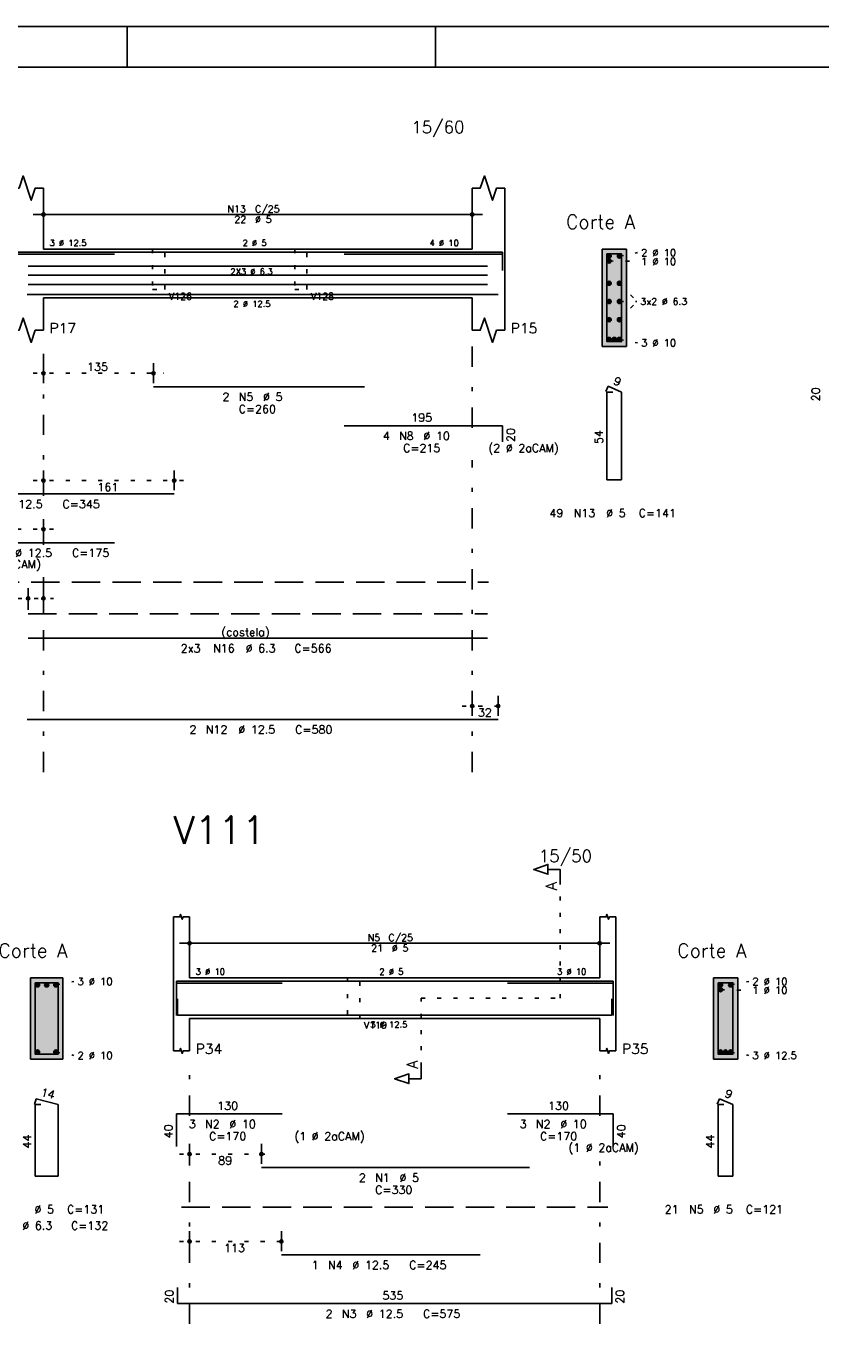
# Model space of a CAD drawing. Extents: x 0 to 84.1, y 0 to 59.4.
# Tile 3 of 7: x 18.5 to 38.1, y 26.9 to 59.4. Entities that reach past the tile are written whole.
import ezdxf

# ---------------------------------------------------------------- set-up
doc = ezdxf.new("R2010")
doc.units = 0
doc.header["$MEASUREMENT"] = 0
for name, pattern in [('ESTILO_TQS_0001', [1, 0.7, -0.3]), ('ESTILO_TQS_0002', [0.4, 0.1, -0.3]), ('ESTILO_TQS_0003', [1.5, 0.5, -0.4, 0.1, -0.5])]:
    doc.linetypes.add(name, pattern=pattern)
for name, color, linetype in [('1', 1, 'CONTINUOUS'), ('2', 2, 'CONTINUOUS'), ('4', 4, 'CONTINUOUS'), ('6', 6, 'CONTINUOUS'), ('7', 7, 'CONTINUOUS'), ('9', 9, 'CONTINUOUS')]:
    doc.layers.add(name, color=color, linetype=linetype)
doc.styles.get("Standard").update_dxf_attribs({"font": 'ROMANS.SHX'})

msp = doc.modelspace()

# ---------------------------------------------------------------- linework, layer by layer
at = {"layer": '1', "linetype": 'ESTILO_TQS_0002'}
for p, q in [((32.875, 53.625), (33.57, 53.614)), ((33.125, 53.745), (33.57, 53.83)), ((33.125, 53.0774), (33.555, 52.628)), ((33.125, 52.1786), (33.555, 52.628)), ((33.125, 52.628), (33.555, 52.628)), ((33.125, 51.695), (33.57, 51.61)), ((18.69, 50.86), (21.89934, 50.86)), ((18.69, 48.22), (22.41106, 48.22)), ((19.19, 47.02), (16.9444, 47.02)), ((18.312, 45.32), (19.19, 45.32)), ((29.25, 42.67), (30.39, 42.67)), ((31.665, 35.48), (31.665, 38.35)), ((19.245, 35.805), (19.69, 35.89)), ((35.865, 35.805), (36.31, 35.89)), ((28.24, 33.795), (28.24, 35.48)), ((28.24, 35.48), (31.665, 35.48)), ((35.615, 35.685), (36.31, 35.674)), ((19.245, 34.155), (19.69, 34.07)), ((35.865, 34.155), (36.31, 34.07)), ((22.29, 31.64), (24.56, 31.64)), ((22.29, 29.49), (25.05, 29.49))]:
    msp.add_line(p, q, dxfattribs=at)
at = {"layer": '1', "linetype": 'ESTILO_TQS_0001'}
for p, q in [((3.64, 45.715), (29.9, 45.715)), ((22.34, 30.335), (32.84, 30.335))]:
    msp.add_line(p, q, dxfattribs=at)
at = {"layer": '1', "linetype": 'ESTILO_TQS_0002'}
for points in [[(21.63, 53.92), (21.63, 52.92), (21.93, 52.92), (21.93, 53.92), (21.63, 53.92)], [(25.13, 53.92), (25.13, 52.92), (25.43, 52.92), (25.43, 53.92), (25.13, 53.92)], [(26.43, 35.98), (26.43, 34.98), (26.73, 34.98), (26.73, 35.98), (26.43, 35.98)]]:
    msp.add_lwpolyline(points, dxfattribs=at)
at = {"layer": '1', "linetype": 'Continuous'}
for centre in [(32.875, 53.745), (32.875, 53.625), (33.125, 53.745), (32.875, 53.0774), (33.125, 53.0774), (32.875, 52.628), (33.125, 52.628), (32.875, 52.1786), (33.125, 52.1786), (32.875, 51.695), (33, 51.695), (33.125, 51.695), (18.795, 35.805), (19.02, 35.805), (19.245, 35.805), (35.615, 35.805), (35.615, 35.685), (35.865, 35.805), (18.795, 34.155), (19.245, 34.155), (35.615, 34.155), (35.74, 34.155), (35.865, 34.155)]:
    msp.add_circle(centre, 0.05, dxfattribs=at)
at = {"layer": '2', "linetype": 'Continuous'}
for p, q in [((84.100006, 59.400002), (0, 59.400002)), ((21, 59.400002), (21, 58.400002)), ((28.600006, 58.400002), (28.600006, 59.400002)), ((18.94, 53.92), (18.94, 55.42)), ((29.5, 53.92), (29.5, 55.42)), ((30.3, 53.92), (30.3, 55.42)), ((18.94, 54.5), (18.94, 55.02)), ((29.5, 54.5), (29.5, 55.02)), ((18.69, 54.77), (29.75, 54.77)), ((18.94, 54.25), (18.94, 54.25)), ((29.5, 54.25), (29.5, 54.25)), ((18.94, 53.92), (29.5, 53.92)), ((30.3, 53.92), (30.3, 52.72)), ((33.3, 53.92), (32.7, 53.92)), ((32.7, 53.92), (32.7, 51.52)), ((33.3, 51.52), (33.3, 53.92)), ((18.94, 52.72), (29.5, 52.72)), ((18.94, 52.72), (18.94, 51.92)), ((29.5, 52.72), (29.5, 51.92)), ((30.3, 52.72), (30.3, 51.92)), ((32.7, 51.52), (33.3, 51.52)), ((18.94, 50.62), (18.94, 51.11)), ((21.64934, 50.62), (21.64934, 51.11)), ((18.94, 50.52), (18.94, 50.52)), ((21.64934, 50.52), (21.64934, 50.52)), ((18.94, 47.98), (18.94, 48.47)), ((22.16106, 47.98), (22.16106, 48.47)), ((18.94, 47.88), (18.94, 47.88)), ((22.16106, 47.88), (22.16106, 47.88)), ((18.94, 46.78), (18.94, 47.27)), ((18.94, 46.68), (18.94, 46.68)), ((18.562, 45.04), (18.562, 45.57)), ((18.94, 45.04), (18.94, 45.57)), ((18.562, 44.94), (18.562, 44.94)), ((18.94, 44.94), (18.94, 44.94)), ((29.5, 42.43), (29.5, 42.92)), ((30.14, 42.43), (30.14, 42.92)), ((29.5, 42.33), (29.5, 42.33)), ((30.14, 42.33), (30.14, 42.33)), ((22.14, 35.98), (22.14, 37.48)), ((22.54, 35.98), (22.54, 37.48)), ((32.64, 35.98), (32.64, 37.48)), ((33.04, 35.98), (33.04, 37.48)), ((22.54, 36.56), (22.54, 37.08)), ((32.64, 36.56), (32.64, 37.08)), ((22.29, 36.83), (32.89, 36.83)), ((22.54, 36.31), (22.54, 36.31)), ((32.64, 36.31), (32.64, 36.31)), ((19.42, 35.98), (18.62, 35.98)), ((18.62, 35.98), (18.62, 33.98)), ((19.42, 33.98), (19.42, 35.98)), ((22.14, 35.98), (22.14, 34.98)), ((22.54, 35.98), (32.64, 35.98)), ((33.04, 35.98), (33.04, 34.98)), ((36.04, 35.98), (35.44, 35.98)), ((35.44, 35.98), (35.44, 33.98)), ((36.04, 33.98), (36.04, 35.98)), ((22.14, 34.98), (22.14, 34.18)), ((22.54, 34.98), (32.64, 34.98)), ((22.54, 34.98), (22.54, 34.18)), ((32.64, 34.98), (32.64, 34.18)), ((33.04, 34.98), (33.04, 34.18)), ((18.62, 33.98), (19.42, 33.98)), ((35.44, 33.98), (36.04, 33.98)), ((22.54, 31.4), (22.54, 31.89)), ((24.31, 31.4), (24.31, 31.89)), ((22.54, 31.3), (22.54, 31.3)), ((24.31, 31.3), (24.31, 31.3)), ((22.54, 29.25), (22.54, 29.74)), ((24.8, 29.25), (24.8, 29.74)), ((22.54, 29.15), (22.54, 29.15)), ((24.8, 29.15), (24.8, 29.15))]:
    msp.add_line(p, q, dxfattribs=at)
at = {"layer": '2', "linetype": 'ESTILO_TQS_0003'}
for p, q in [((18.94, 47.842), (18.94, 51.62)), ((29.5, 49.522), (29.5, 51.62)), ((29.5, 41.04), (29.5, 48.718)), ((18.94, 46.642), (18.94, 47.038)), ((18.94, 41.04), (18.94, 45.838)), ((22.54, 32.582), (22.54, 33.78)), ((32.64, 32.582), (32.64, 33.78)), ((22.54, 27.46), (22.54, 31.778)), ((32.64, 27.46), (32.64, 31.778))]:
    msp.add_line(p, q, dxfattribs=at)
at = {"layer": '2', "linetype": 'Continuous'}
for points in [[(83.100006, 1), (2.5, 1), (2.5, 58.400002), (83.100006, 58.400002), (83.100006, 1)], [(18.14, 55.42), (18.34, 55.42), (18.44, 55.72), (18.64, 55.12), (18.74, 55.42), (18.94, 55.42)], [(29.5, 55.42), (29.7, 55.42), (29.8, 55.72), (30, 55.12), (30.1, 55.42), (30.3, 55.42)], [(18.14, 51.92), (18.34, 51.92), (18.44, 52.22), (18.64, 51.62), (18.74, 51.92), (18.94, 51.92)], [(29.5, 51.92), (29.7, 51.92), (29.8, 52.22), (30, 51.62), (30.1, 51.92), (30.3, 51.92)], [(31.665, 38.35), (31.665, 38.65), (31.365, 38.65), (31.365, 38.53), (31.015, 38.65), (31.365, 38.77), (31.365, 38.65)], [(22.14, 37.48), (22.3, 37.48), (22.32, 37.54), (22.36, 37.42), (22.38, 37.48), (22.54, 37.48)], [(32.64, 37.48), (32.8, 37.48), (32.82, 37.54), (32.86, 37.42), (32.88, 37.48), (33.04, 37.48)], [(22.14, 34.18), (22.3, 34.18), (22.32, 34.24), (22.36, 34.12), (22.38, 34.18), (22.54, 34.18)], [(32.64, 34.18), (32.8, 34.18), (32.82, 34.24), (32.86, 34.12), (32.88, 34.18), (33.04, 34.18)], [(28.24, 33.795), (28.24, 33.495), (27.94, 33.495), (27.94, 33.375), (27.59, 33.495), (27.94, 33.615), (27.94, 33.495)]]:
    msp.add_lwpolyline(points, dxfattribs=at)
for centre, radius in [((18.94, 54.77), 0.041625), ((18.94, 54.77), 0.02075), ((29.5, 54.77), 0.041625), ((29.5, 54.77), 0.02075), ((18.94, 50.86), 0.04), ((18.94, 50.86), 0.02), ((21.64934, 50.86), 0.04), ((21.64934, 50.86), 0.02), ((18.94, 48.22), 0.04), ((18.94, 48.22), 0.02), ((22.16106, 48.22), 0.04), ((22.16106, 48.22), 0.02), ((18.94, 47.02), 0.04), ((18.94, 47.02), 0.02), ((18.562, 45.32), 0.04), ((18.562, 45.32), 0.02), ((18.94, 45.32), 0.04), ((18.94, 45.32), 0.02), ((29.5, 42.67), 0.04), ((29.5, 42.67), 0.02), ((30.14, 42.67), 0.04), ((30.14, 42.67), 0.02), ((22.54, 36.83), 0.041625), ((22.54, 36.83), 0.02075), ((32.64, 36.83), 0.041625), ((32.64, 36.83), 0.02075), ((22.54, 31.64), 0.04), ((22.54, 31.64), 0.02), ((24.31, 31.64), 0.04), ((24.31, 31.64), 0.02), ((22.54, 29.49), 0.04), ((22.54, 29.49), 0.02), ((24.8, 29.49), 0.04), ((24.8, 29.49), 0.02)]:
    msp.add_circle(centre, radius, dxfattribs=at)
at = {"layer": '4', "linetype": 'Continuous'}
for p, q in [((15.26106, 53.84), (22.16106, 53.84)), ((17.1944, 53.79), (20.6944, 53.79)), ((21.64934, 53.84), (26.84934, 53.84)), ((26.34926, 53.84), (30.24926, 53.84)), ((26.34926, 53.79), (30.24926, 53.79)), ((30.24926, 53.84), (30.24926, 53.44)), ((30.24926, 53.79), (30.24926, 53.39)), ((18.562, 53.4987), (29.8782, 53.4987)), ((18.562, 53.274), (29.8782, 53.274)), ((18.562, 53.0493), (29.8782, 53.0493)), ((18.54, 52.8), (30.14, 52.8)), ((22.22, 35.1), (22.22, 35.9)), ((22.22, 35.9), (24.82, 35.9)), ((22.22, 35.05), (22.22, 35.85)), ((22.22, 35.85), (24.82, 35.85)), ((24.31, 35.9), (30.91, 35.9)), ((30.37, 35.9), (32.97, 35.9)), ((30.37, 35.85), (32.97, 35.85)), ((32.97, 35.9), (32.97, 35.1)), ((32.97, 35.85), (32.97, 35.05)), ((22.24, 35.46), (22.24, 35.06)), ((32.94, 35.06), (32.94, 35.46)), ((22.24, 35.06), (32.94, 35.06)), ((24.8, 35.06), (29.7, 35.06))]:
    msp.add_line(p, q, dxfattribs=at)
for points in [[(32.82, 53.8), (32.82, 51.64), (33.18, 51.64), (33.18, 53.8), (32.82, 53.8)], [(18.74, 35.86), (18.74, 34.1), (19.3, 34.1), (19.3, 35.86), (18.74, 35.86)], [(35.56, 35.86), (35.56, 34.1), (35.92, 34.1), (35.92, 35.86), (35.56, 35.86)]]:
    msp.add_lwpolyline(points, dxfattribs=at)
at = {"layer": '6', "linetype": 'Continuous'}
for p, q in [((21.64934, 50.53), (26.84934, 50.53)), ((32.848338, 50.54), (32.793893, 50.41102)), ((32.96, 50.4), (32.82, 50.4)), ((32.82, 50.4), (32.82, 48.24)), ((33.18, 50.4), (32.848338, 50.54)), ((33.18, 48.24), (33.18, 50.4)), ((26.34926, 49.57), (30.24926, 49.57)), ((30.24926, 49.57), (30.24926, 49.17)), ((32.82, 48.24), (33.18, 48.24)), ((15.26106, 47.89), (22.16106, 47.89)), ((17.1944, 46.69), (20.6944, 46.69)), ((18.562, 44.34), (29.8782, 44.34)), ((18.54, 42.34), (30.14, 42.34)), ((18.757782, 33), (18.722782, 32.864446)), ((18.88, 32.86), (18.74, 32.86)), ((18.74, 32.86), (18.74, 31.1)), ((19.3, 32.86), (18.757782, 33)), ((19.3, 31.1), (19.3, 32.86)), ((35.588338, 33), (35.533893, 32.87102)), ((35.7, 32.86), (35.56, 32.86)), ((35.56, 32.86), (35.56, 31.1)), ((35.92, 32.86), (35.588338, 33)), ((35.92, 31.1), (35.92, 32.86)), ((22.22, 31.83), (22.22, 32.63)), ((22.22, 32.63), (24.82, 32.63)), ((30.37, 32.63), (32.97, 32.63)), ((32.97, 32.63), (32.97, 31.83)), ((24.31, 31.31), (30.91, 31.31)), ((18.74, 31.1), (19.3, 31.1)), ((35.56, 31.1), (35.92, 31.1)), ((24.8, 29.16), (29.7, 29.16)), ((22.24, 28.36), (22.24, 27.96)), ((32.94, 27.96), (32.94, 28.36)), ((22.24, 27.96), (32.94, 27.96))]:
    msp.add_line(p, q, dxfattribs=at)
at = {"layer": '6', "linetype": 'ESTILO_TQS_0001'}
msp.add_line((18.562, 44.94), (29.8782, 44.94), dxfattribs=at)
at = {"layer": '9', "linetype": 'Continuous'}
for points in [[(33.3, 51.52), (33.3, 53.92), (32.7, 53.92)], [(33.3, 51.52), (32.7, 53.92), (32.7, 51.52)], [(32.925, 53.745), (32.85, 53.788301), (32.828015, 53.762101)], [(32.925, 53.745), (32.828015, 53.762101), (32.828015, 53.727899)], [(32.925, 53.745), (32.828015, 53.727899), (32.85, 53.701699)], [(32.925, 53.625), (32.85, 53.668301), (32.828015, 53.642101)], [(32.925, 53.625), (32.828015, 53.642101), (32.828015, 53.607899)], [(32.925, 53.625), (32.828015, 53.607899), (32.85, 53.581699)], [(32.925, 53.745), (32.883682, 53.79424), (32.85, 53.788301)], [(32.925, 53.745), (32.85, 53.701699), (32.883682, 53.69576)], [(32.925, 53.625), (32.883682, 53.67424), (32.85, 53.668301)], [(32.925, 53.625), (32.85, 53.581699), (32.883682, 53.57576)], [(32.925, 53.745), (32.913302, 53.777139), (32.883682, 53.79424)], [(32.925, 53.745), (32.883682, 53.69576), (32.913302, 53.712861)], [(32.925, 53.625), (32.913302, 53.657139), (32.883682, 53.67424)], [(32.925, 53.625), (32.883682, 53.57576), (32.913302, 53.592861)], [(32.925, 53.745), (32.913302, 53.712861), (32.925, 53.745)], [(32.925, 53.625), (32.913302, 53.592861), (32.925, 53.625)], [(33.175, 53.745), (33.1, 53.788301), (33.078015, 53.762101)], [(33.175, 53.745), (33.078015, 53.762101), (33.078015, 53.727899)], [(33.175, 53.745), (33.078015, 53.727899), (33.1, 53.701699)], [(33.175, 53.745), (33.133682, 53.79424), (33.1, 53.788301)], [(33.175, 53.745), (33.1, 53.701699), (33.133682, 53.69576)], [(33.175, 53.745), (33.163302, 53.777139), (33.133682, 53.79424)], [(33.175, 53.745), (33.133682, 53.69576), (33.163302, 53.712861)], [(33.175, 53.745), (33.163302, 53.712861), (33.175, 53.745)], [(32.925, 53.0774), (32.85, 53.120701), (32.828015, 53.094501)], [(32.925, 53.0774), (32.828015, 53.094501), (32.828015, 53.060299)], [(32.925, 53.0774), (32.828015, 53.060299), (32.85, 53.034099)], [(32.925, 53.0774), (32.883682, 53.12664), (32.85, 53.120701)], [(32.925, 53.0774), (32.85, 53.034099), (32.883682, 53.02816)], [(32.925, 53.0774), (32.913302, 53.109539), (32.883682, 53.12664)], [(32.925, 53.0774), (32.883682, 53.02816), (32.913302, 53.045261)], [(32.925, 53.0774), (32.913302, 53.045261), (32.925, 53.0774)], [(33.175, 53.0774), (33.1, 53.120701), (33.078015, 53.094501)], [(33.175, 53.0774), (33.078015, 53.094501), (33.078015, 53.060299)], [(33.175, 53.0774), (33.078015, 53.060299), (33.1, 53.034099)], [(33.175, 53.0774), (33.133682, 53.12664), (33.1, 53.120701)], [(33.175, 53.0774), (33.1, 53.034099), (33.133682, 53.02816)], [(33.175, 53.0774), (33.163302, 53.109539), (33.133682, 53.12664)], [(33.175, 53.0774), (33.133682, 53.02816), (33.163302, 53.045261)], [(33.175, 53.0774), (33.163302, 53.045261), (33.175, 53.0774)], [(32.925, 52.628), (32.85, 52.671301), (32.828015, 52.645101)], [(32.925, 52.628), (32.828015, 52.645101), (32.828015, 52.610899)], [(32.925, 52.628), (32.828015, 52.610899), (32.85, 52.584699)], [(32.925, 52.628), (32.883682, 52.67724), (32.85, 52.671301)], [(32.925, 52.628), (32.85, 52.584699), (32.883682, 52.57876)], [(32.925, 52.628), (32.913302, 52.660139), (32.883682, 52.67724)], [(32.925, 52.628), (32.883682, 52.57876), (32.913302, 52.595861)], [(32.925, 52.628), (32.913302, 52.595861), (32.925, 52.628)], [(33.175, 52.628), (33.1, 52.671301), (33.078015, 52.645101)], [(33.175, 52.628), (33.078015, 52.645101), (33.078015, 52.610899)], [(33.175, 52.628), (33.078015, 52.610899), (33.1, 52.584699)], [(33.175, 52.628), (33.133682, 52.67724), (33.1, 52.671301)], [(33.175, 52.628), (33.1, 52.584699), (33.133682, 52.57876)], [(33.175, 52.628), (33.163302, 52.660139), (33.133682, 52.67724)], [(33.175, 52.628), (33.133682, 52.57876), (33.163302, 52.595861)], [(33.175, 52.628), (33.163302, 52.595861), (33.175, 52.628)], [(32.925, 52.1786), (32.85, 52.221901), (32.828015, 52.195701)], [(32.925, 52.1786), (32.828015, 52.195701), (32.828015, 52.161499)], [(32.925, 52.1786), (32.828015, 52.161499), (32.85, 52.135299)], [(32.925, 52.1786), (32.883682, 52.22784), (32.85, 52.221901)], [(32.925, 52.1786), (32.85, 52.135299), (32.883682, 52.12936)], [(32.925, 52.1786), (32.913302, 52.210739), (32.883682, 52.22784)], [(32.925, 52.1786), (32.883682, 52.12936), (32.913302, 52.146461)], [(32.925, 52.1786), (32.913302, 52.146461), (32.925, 52.1786)], [(33.175, 52.1786), (33.1, 52.221901), (33.078015, 52.195701)], [(33.175, 52.1786), (33.078015, 52.195701), (33.078015, 52.161499)], [(33.175, 52.1786), (33.078015, 52.161499), (33.1, 52.135299)], [(33.175, 52.1786), (33.133682, 52.22784), (33.1, 52.221901)], [(33.175, 52.1786), (33.1, 52.135299), (33.133682, 52.12936)], [(33.175, 52.1786), (33.163302, 52.210739), (33.133682, 52.22784)], [(33.175, 52.1786), (33.133682, 52.12936), (33.163302, 52.146461)], [(33.175, 52.1786), (33.163302, 52.146461), (33.175, 52.1786)], [(32.925, 51.695), (32.85, 51.738301), (32.828015, 51.712101)], [(32.925, 51.695), (32.828015, 51.712101), (32.828015, 51.677899)], [(32.925, 51.695), (32.828015, 51.677899), (32.85, 51.651699)], [(32.925, 51.695), (32.883682, 51.74424), (32.85, 51.738301)], [(32.925, 51.695), (32.85, 51.651699), (32.883682, 51.64576)], [(32.925, 51.695), (32.913302, 51.727139), (32.883682, 51.74424)], [(32.925, 51.695), (32.883682, 51.64576), (32.913302, 51.662861)], [(32.925, 51.695), (32.913302, 51.662861), (32.925, 51.695)], [(33.05, 51.695), (32.975, 51.738301), (32.953015, 51.712101)], [(33.05, 51.695), (32.953015, 51.712101), (32.953015, 51.677899)], [(33.05, 51.695), (32.953015, 51.677899), (32.975, 51.651699)], [(33.05, 51.695), (33.008682, 51.74424), (32.975, 51.738301)], [(33.05, 51.695), (32.975, 51.651699), (33.008682, 51.64576)], [(33.05, 51.695), (33.038302, 51.727139), (33.008682, 51.74424)], [(33.05, 51.695), (33.008682, 51.64576), (33.038302, 51.662861)], [(33.05, 51.695), (33.038302, 51.662861), (33.05, 51.695)], [(33.175, 51.695), (33.1, 51.738301), (33.078015, 51.712101)], [(33.175, 51.695), (33.078015, 51.712101), (33.078015, 51.677899)], [(33.175, 51.695), (33.078015, 51.677899), (33.1, 51.651699)], [(33.175, 51.695), (33.133682, 51.74424), (33.1, 51.738301)], [(33.175, 51.695), (33.1, 51.651699), (33.133682, 51.64576)], [(33.175, 51.695), (33.163302, 51.727139), (33.133682, 51.74424)], [(33.175, 51.695), (33.133682, 51.64576), (33.163302, 51.662861)], [(33.175, 51.695), (33.163302, 51.662861), (33.175, 51.695)], [(33.3, 51.52), (32.7, 51.52), (33.3, 51.52)], [(19.42, 33.98), (19.42, 35.98), (18.62, 35.98)], [(19.42, 33.98), (18.62, 35.98), (18.62, 33.98)], [(18.845, 35.805), (18.77, 35.848301), (18.748015, 35.822101)], [(18.845, 35.805), (18.748015, 35.822101), (18.748015, 35.787899)], [(18.845, 35.805), (18.748015, 35.787899), (18.77, 35.761699)], [(18.845, 35.805), (18.803682, 35.85424), (18.77, 35.848301)], [(18.845, 35.805), (18.77, 35.761699), (18.803682, 35.75576)], [(18.845, 35.805), (18.833302, 35.837139), (18.803682, 35.85424)], [(18.845, 35.805), (18.803682, 35.75576), (18.833302, 35.772861)], [(18.845, 35.805), (18.833302, 35.772861), (18.845, 35.805)], [(19.07, 35.805), (18.995, 35.848301), (18.973015, 35.822101)], [(19.07, 35.805), (18.973015, 35.822101), (18.973015, 35.787899)], [(19.07, 35.805), (18.973015, 35.787899), (18.995, 35.761699)], [(19.07, 35.805), (19.028682, 35.85424), (18.995, 35.848301)], [(19.07, 35.805), (18.995, 35.761699), (19.028682, 35.75576)], [(19.07, 35.805), (19.058302, 35.837139), (19.028682, 35.85424)], [(19.07, 35.805), (19.028682, 35.75576), (19.058302, 35.772861)], [(19.07, 35.805), (19.058302, 35.772861), (19.07, 35.805)], [(19.295, 35.805), (19.22, 35.848301), (19.198015, 35.822101)], [(19.295, 35.805), (19.198015, 35.822101), (19.198015, 35.787899)], [(19.295, 35.805), (19.198015, 35.787899), (19.22, 35.761699)], [(19.295, 35.805), (19.253682, 35.85424), (19.22, 35.848301)], [(19.295, 35.805), (19.22, 35.761699), (19.253682, 35.75576)], [(19.295, 35.805), (19.283302, 35.837139), (19.253682, 35.85424)], [(19.295, 35.805), (19.253682, 35.75576), (19.283302, 35.772861)], [(19.295, 35.805), (19.283302, 35.772861), (19.295, 35.805)], [(36.04, 33.98), (36.04, 35.98), (35.44, 35.98)], [(36.04, 33.98), (35.44, 35.98), (35.44, 33.98)], [(35.665, 35.805), (35.59, 35.848301), (35.568015, 35.822101)], [(35.665, 35.805), (35.568015, 35.822101), (35.568015, 35.787899)], [(35.665, 35.805), (35.568015, 35.787899), (35.59, 35.761699)], [(35.665, 35.685), (35.59, 35.728301), (35.568015, 35.702101)], [(35.665, 35.805), (35.623682, 35.85424), (35.59, 35.848301)], [(35.665, 35.805), (35.59, 35.761699), (35.623682, 35.75576)], [(35.665, 35.685), (35.623682, 35.73424), (35.59, 35.728301)], [(35.665, 35.805), (35.653302, 35.837139), (35.623682, 35.85424)], [(35.665, 35.805), (35.623682, 35.75576), (35.653302, 35.772861)], [(35.665, 35.685), (35.653302, 35.717139), (35.623682, 35.73424)], [(35.665, 35.805), (35.653302, 35.772861), (35.665, 35.805)], [(35.915, 35.805), (35.84, 35.848301), (35.818015, 35.822101)], [(35.915, 35.805), (35.818015, 35.822101), (35.818015, 35.787899)], [(35.915, 35.805), (35.818015, 35.787899), (35.84, 35.761699)], [(35.915, 35.805), (35.873682, 35.85424), (35.84, 35.848301)], [(35.915, 35.805), (35.84, 35.761699), (35.873682, 35.75576)], [(35.915, 35.805), (35.903302, 35.837139), (35.873682, 35.85424)], [(35.915, 35.805), (35.873682, 35.75576), (35.903302, 35.772861)], [(35.915, 35.805), (35.903302, 35.772861), (35.915, 35.805)], [(35.665, 35.685), (35.568015, 35.702101), (35.568015, 35.667899)], [(35.665, 35.685), (35.568015, 35.667899), (35.59, 35.641699)], [(35.665, 35.685), (35.59, 35.641699), (35.623682, 35.63576)], [(35.665, 35.685), (35.623682, 35.63576), (35.653302, 35.652861)], [(35.665, 35.685), (35.653302, 35.652861), (35.665, 35.685)], [(18.845, 34.155), (18.77, 34.198301), (18.748015, 34.172101)], [(18.845, 34.155), (18.748015, 34.172101), (18.748015, 34.137899)], [(18.845, 34.155), (18.748015, 34.137899), (18.77, 34.111699)], [(18.845, 34.155), (18.803682, 34.20424), (18.77, 34.198301)], [(18.845, 34.155), (18.77, 34.111699), (18.803682, 34.10576)], [(18.845, 34.155), (18.833302, 34.187139), (18.803682, 34.20424)], [(18.845, 34.155), (18.803682, 34.10576), (18.833302, 34.122861)], [(18.845, 34.155), (18.833302, 34.122861), (18.845, 34.155)], [(19.295, 34.155), (19.22, 34.198301), (19.198015, 34.172101)], [(19.295, 34.155), (19.198015, 34.172101), (19.198015, 34.137899)], [(19.295, 34.155), (19.198015, 34.137899), (19.22, 34.111699)], [(19.295, 34.155), (19.253682, 34.20424), (19.22, 34.198301)], [(19.295, 34.155), (19.22, 34.111699), (19.253682, 34.10576)], [(19.295, 34.155), (19.283302, 34.187139), (19.253682, 34.20424)], [(19.295, 34.155), (19.253682, 34.10576), (19.283302, 34.122861)], [(19.295, 34.155), (19.283302, 34.122861), (19.295, 34.155)], [(35.665, 34.155), (35.59, 34.198301), (35.568015, 34.172101)], [(35.665, 34.155), (35.568015, 34.172101), (35.568015, 34.137899)], [(35.665, 34.155), (35.568015, 34.137899), (35.59, 34.111699)], [(35.665, 34.155), (35.623682, 34.20424), (35.59, 34.198301)], [(35.665, 34.155), (35.59, 34.111699), (35.623682, 34.10576)], [(35.665, 34.155), (35.653302, 34.187139), (35.623682, 34.20424)], [(35.665, 34.155), (35.623682, 34.10576), (35.653302, 34.122861)], [(35.665, 34.155), (35.653302, 34.122861), (35.665, 34.155)], [(35.79, 34.155), (35.715, 34.198301), (35.693015, 34.172101)], [(35.79, 34.155), (35.693015, 34.172101), (35.693015, 34.137899)], [(35.79, 34.155), (35.693015, 34.137899), (35.715, 34.111699)], [(35.79, 34.155), (35.748682, 34.20424), (35.715, 34.198301)], [(35.79, 34.155), (35.715, 34.111699), (35.748682, 34.10576)], [(35.79, 34.155), (35.778302, 34.187139), (35.748682, 34.20424)], [(35.79, 34.155), (35.748682, 34.10576), (35.778302, 34.122861)], [(35.79, 34.155), (35.778302, 34.122861), (35.79, 34.155)], [(35.915, 34.155), (35.84, 34.198301), (35.818015, 34.172101)], [(35.915, 34.155), (35.818015, 34.172101), (35.818015, 34.137899)], [(35.915, 34.155), (35.818015, 34.137899), (35.84, 34.111699)], [(35.915, 34.155), (35.873682, 34.20424), (35.84, 34.198301)], [(35.915, 34.155), (35.84, 34.111699), (35.873682, 34.10576)], [(35.915, 34.155), (35.903302, 34.187139), (35.873682, 34.20424)], [(35.915, 34.155), (35.873682, 34.10576), (35.903302, 34.122861)], [(35.915, 34.155), (35.903302, 34.122861), (35.915, 34.155)], [(19.42, 33.98), (18.62, 33.98), (19.42, 33.98)], [(36.04, 33.98), (35.44, 33.98), (36.04, 33.98)]]:
    msp.add_solid(points, dxfattribs=at)

# ---------------------------------------------------------------- texts
at = {"layer": '2', "linetype": 'Continuous'}
for s, height, p in [('15/60', 0.3, (28, 56.77)), ('N13', 0.17, (23.472, 54.821)), ('C/25', 0.17, (24.152, 54.821)), ('22', 0.17, (23.642, 54.566)), ('%%c 5', 0.17, (24.152, 54.566)), ('Corte A', 0.34, (31.81, 54.42)), ('3 %%c 12.5', 0.15, (19.09, 53.995)), ('2 %%c 5', 0.15, (23.845, 53.995)), ('4 %%c 10', 0.15, (28.45, 53.995)), ('2 %%c 10', 0.18, (33.66, 53.74)), ('1 %%c 10', 0.18, (33.66, 53.524)), ('2X3 %%c 6.3', 0.15, (23.5451, 53.289)), ('V126', 0.17, (22.03, 52.67)), ('2 %%c 12.5', 0.15, (23.62, 52.495)), ('V128', 0.17, (25.53, 52.67)), ('3x2 %%c 6.3', 0.17, (33.64, 52.543)), ('P17', 0.25, (19.09, 51.845)), ('P15', 0.25, (30.45, 51.845)), ('3 %%c 10', 0.18, (33.66, 51.52)), ('135', 0.2, (20.01467, 50.92)), ('2', 0.2, (23.34934, 50.18)), ('N5', 0.2, (23.74934, 50.18)), ('%%c 5', 0.2, (24.34934, 50.18)), ('C=260', 0.2, (23.74934, 49.88)), ('195', 0.2, (27.99926, 49.67)), ('4', 0.2, (27.29926, 49.22)), ('N8', 0.2, (27.69926, 49.22)), ('%%c 10', 0.2, (28.29926, 49.22)), ('C=215', 0.2, (27.79926, 48.92)), ('(2 %%c 2aCAM)', 0.2, (29.89926, 48.92)), ('161', 0.2, (20.27053, 47.96)), ('%%c 12.5', 0.2, (18.01106, 47.54)), ('C=345', 0.2, (19.41106, 47.54)), ('49', 0.2, (31.4, 47.32)), ('N13', 0.2, (32, 47.32)), ('%%c 5', 0.2, (32.8, 47.32)), ('C=141', 0.2, (33.6, 47.32)), ('%%c 12.5', 0.2, (18.2444, 46.34)), ('C=175', 0.2, (19.6444, 46.34)), ('(1 %%c 2aCAM)', 0.2, (17.1444, 46.06)), ('(costela)', 0.2, (23.3201, 44.39)), ('2x3', 0.2, (22.3201, 43.99)), ('N16', 0.2, (23.1201, 43.99)), ('%%c 6.3', 0.2, (23.9201, 43.99)), ('C=566', 0.2, (25.1201, 43.99)), ('32', 0.2, (29.64, 42.41)), ('2', 0.2, (22.54, 41.99)), ('N12', 0.2, (22.94, 41.99)), ('%%c 12.5', 0.2, (23.74, 41.99)), ('C=580', 0.2, (25.14, 41.99)), ('15/50', 0.3, (31.14, 38.83)), ('N5', 0.17, (26.927, 36.881)), ('C/25', 0.17, (27.437, 36.881)), ('Corte A', 0.34, (17.83, 36.48)), ('21', 0.17, (27.012, 36.626)), ('%%c 5', 0.17, (27.522, 36.626)), ('Corte A', 0.34, (34.55, 36.48)), ('3 %%c 10', 0.15, (22.69, 36.055)), ('2 %%c 5', 0.15, (27.215, 36.055)), ('3 %%c 10', 0.15, (31.59, 36.055)), ('3 %%c 10', 0.18, (19.78, 35.8)), ('2 %%c 10', 0.18, (36.4, 35.8)), ('1 %%c 10', 0.18, (36.4, 35.584)), ('V119', 0.17, (26.83, 34.73)), ('3 %%c 12.5', 0.15, (26.99, 34.755)), ('2 %%c 10', 0.18, (19.78, 33.98)), ('P34', 0.25, (22.69, 34.105)), ('P35', 0.25, (33.19, 34.105)), ('3 %%c 12.5', 0.18, (36.4, 33.98)), ('130', 0.2, (23.22, 32.73)), ('130', 0.2, (31.37, 32.73)), ('3', 0.2, (22.52, 32.28)), ('N2', 0.2, (22.92, 32.28)), ('%%c 10', 0.2, (23.52, 32.28)), ('3', 0.2, (30.67, 32.28)), ('N2', 0.2, (31.07, 32.28)), ('%%c 10', 0.2, (31.67, 32.28)), ('C=170', 0.2, (23.02, 31.98)), ('(1 %%c 2aCAM)', 0.2, (25.12, 31.98)), ('C=170', 0.2, (31.17, 31.98)), ('(1 %%c 2aCAM)', 0.2, (31.87, 31.7)), ('89', 0.2, (23.245, 31.38)), ('2', 0.2, (26.71, 30.96)), ('C=330', 0.2, (27.11, 30.66)), ('N1', 0.2, (27.11, 30.96)), ('%%c 5', 0.2, (27.71, 30.96)), ('%%c 5', 0.2, (18.72, 30.18)), ('C=131', 0.2, (19.52, 30.18)), ('21', 0.2, (34.24, 30.18)), ('N5', 0.2, (34.84, 30.18)), ('%%c 5', 0.2, (35.44, 30.18)), ('C=121', 0.2, (36.24, 30.18)), ('%%c 6.3', 0.2, (18.42, 29.78)), ('C=132', 0.2, (19.62, 29.78)), ('113', 0.2, (23.39, 29.23)), ('1', 0.2, (25.55, 28.81)), ('N4', 0.2, (25.95, 28.81)), ('%%c 12.5', 0.2, (26.55, 28.81)), ('C=245', 0.2, (27.95, 28.81)), ('535', 0.2, (27.29, 28.06)), ('2', 0.2, (25.89, 27.61)), ('N3', 0.2, (26.29, 27.61)), ('%%c 12.5', 0.2, (26.89, 27.61)), ('C=575', 0.2, (28.29, 27.61))]:
    msp.add_text(s, height=height, dxfattribs=at).set_placement(p)
for s, height, rotation, p in [('9', 0.2, 337.11462, (32.960929, 50.601017)), ('20', 0.2, 90, (38.06, 50.17)), ('20', 0.2, 90, (30.54926, 49.17)), ('54', 0.2, 90, (32.72, 49.12)), ('A', 0.272, 90, (31.5834, 38.1324)), ('A', 0.272, 90, (28.1584, 33.7406)), ('14', 0.2, 345.522488, (18.860242, 33.076825)), ('9', 0.2, 337.11462, (35.700929, 33.061017)), ('40', 0.2, 90, (22.12, 32.03)), ('40', 0.2, 90, (33.27, 32.03)), ('44', 0.2, 90, (18.64, 31.78)), ('44', 0.2, 90, (35.46, 31.78)), ('20', 0.2, 90, (22.14, 27.96)), ('20', 0.2, 90, (33.24, 27.96))]:
    msp.add_text(s, height=height, rotation=rotation, dxfattribs=at).set_placement(p)
at = {"layer": '7', "linetype": 'Continuous'}
msp.add_text('V111', height=0.68, dxfattribs=at).set_placement((22.14, 39.28))

doc.saveas('drawing.dxf')
